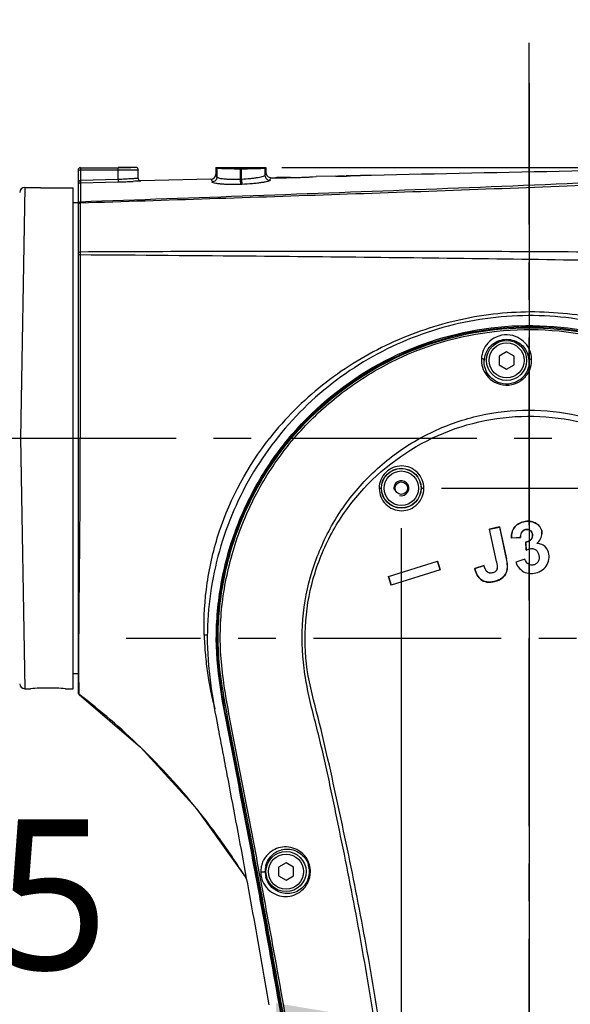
# Model space of a CAD drawing. Header units: millimetres. Extents: x 7426 to 8300, y 123 to 421.
# Tile 76 of 197: x 8009.4 to 8014.89, y 271.5 to 281.32. Entities that reach past the tile are written whole.
import ezdxf

# ---------------------------------------------------------------- set-up
doc = ezdxf.new("R2010")
doc.units = ezdxf.units.MM
doc.linetypes.add('CENTER', pattern=[0.6, 0.375, -0.075, 0.075, -0.075])
for name, color, linetype in [('中心线', 7, 'CENTER'), ('外形图', 7, 'Continuous'), ('尺寸标注', 7, 'Continuous')]:
    doc.layers.add(name, color=color, linetype=linetype)
doc.styles.add('微软雅黑', font='msyh.ttc')
doc.dimstyles.new('尺寸标注_1_20比例', dxfattribs={"dimtxt": 1.5, "dimasz": 1.25, "dimexe": 0.5, "dimexo": 0.4, "dimgap": 0.5, "dimtad": 1, "dimdec": 1, "dimlfac": 20, "dimdsep": 46, "dimtxsty": '微软雅黑', "dimcen": 0.09, "dimadec": 0, "dimazin": 0, "dimtp": 0.01, "dimtm": 0.01, "dimtfac": 1, "dimtdec": 1, "dimtofl": 0, "dimtmove": 0, "dimatfit": 3, "dimfxl": 1, "dimtolj": 1, "dimarcsym": 0})

# ---------------------------------------------------------------- blocks, each defined once
blk = doc.blocks.new('*D1244')
at = {"layer": 'Defpoints', "color": 0}
for p in [(8014.4823, 285.7144), (8014.4823, 281.0891), (7983.7323, 281.0363)]:
    blk.add_point(p, dxfattribs=at)
at = {"layer": '尺寸标注', "color": 0, "lineweight": -2}
for p, q in [((7983.7323, 281.4363), (7983.7323, 286.2144)), ((8014.4823, 281.4891), (8014.4823, 286.2144)), ((7984.9823, 285.7144), (8013.2323, 285.7144))]:
    blk.add_line(p, q, dxfattribs=at)
at = {"layer": '尺寸标注', "color": 0}
for points in [[(7984.9823, 285.9228), (7984.9823, 285.5061), (7983.7323, 285.7144)], [(8013.2323, 285.5061), (8013.2323, 285.9228), (8014.4823, 285.7144)]]:
    blk.add_solid(points, dxfattribs=at)
at = {"layer": '尺寸标注', "color": 0, "insert": (7999.1073, 286.994), "char_height": 1.5, "attachment_point": 5, "style": '微软雅黑'}
blk.add_mtext('\\A1;615', dxfattribs=at)
blk = doc.blocks.new('*D1247')
at = {"layer": 'Defpoints', "color": 0}
for p in [(8013.2073, 276.647), (8015.7573, 276.672), (8015.7573, 268.5695)]:
    blk.add_point(p, dxfattribs=at)
at = {"layer": '尺寸标注', "color": 0, "lineweight": -2}
for p, q in [((8013.2073, 276.247), (8013.2073, 268.0695)), ((8015.7573, 276.272), (8015.7573, 268.0695)), ((8011.9573, 268.5695), (8006.1165, 268.5695)), ((8017.0073, 268.5695), (8018.2573, 268.5695))]:
    blk.add_line(p, q, dxfattribs=at)
at = {"layer": '尺寸标注', "color": 0}
for points in [[(8011.9573, 268.3611), (8011.9573, 268.7778), (8013.2073, 268.5695)], [(8017.0073, 268.7778), (8017.0073, 268.3611), (8015.7573, 268.5695)]]:
    blk.add_solid(points, dxfattribs=at)
at = {"layer": '尺寸标注', "color": 0, "insert": (8007.4836, 269.849), "char_height": 1.5, "attachment_point": 5, "style": '微软雅黑'}
blk.add_mtext('\\A1;51', dxfattribs=at)
blk = doc.blocks.new('*D1252')
at = {"layer": 'Defpoints', "color": 0}
for p in [(8011.6144, 279.847), (8023.6323, 227.147), (8043.3966, 227.147)]:
    blk.add_point(p, dxfattribs=at)
at = {"layer": '尺寸标注', "color": 0, "lineweight": -2}
for p, q in [((8012.0144, 279.847), (8043.8966, 279.847)), ((8043.3966, 278.597), (8043.3966, 228.397)), ((8024.0323, 227.147), (8043.8966, 227.147))]:
    blk.add_line(p, q, dxfattribs=at)
at = {"layer": '尺寸标注', "color": 0}
for points in [[(8043.6049, 278.597), (8043.1882, 278.597), (8043.3966, 279.847)], [(8043.1882, 228.397), (8043.6049, 228.397), (8043.3966, 227.147)]]:
    blk.add_solid(points, dxfattribs=at)
at = {"layer": '尺寸标注', "color": 0, "insert": (8042.117, 253.497), "char_height": 1.5, "attachment_point": 5, "rotation": 90, "style": '微软雅黑'}
blk.add_mtext('\\A1;1054', dxfattribs=at)
blk = doc.blocks.new('*D1259')
at = {"layer": 'Defpoints', "color": 0}
for p in [(7979.8323, 275.372), (8015.7323, 226.1134), (8015.7323, 218.4145)]:
    blk.add_point(p, dxfattribs=at)
at = {"layer": '尺寸标注', "color": 0, "lineweight": -2}
for p, q in [((7979.8323, 274.972), (7979.8323, 217.9145)), ((8015.7323, 225.7134), (8015.7323, 217.9145)), ((7981.0823, 218.4145), (8014.4823, 218.4145))]:
    blk.add_line(p, q, dxfattribs=at)
at = {"layer": '尺寸标注', "color": 0}
for points in [[(7981.0823, 218.6229), (7981.0823, 218.2062), (7979.8323, 218.4145)], [(8014.4823, 218.2062), (8014.4823, 218.6229), (8015.7323, 218.4145)]]:
    blk.add_solid(points, dxfattribs=at)
at = {"layer": '尺寸标注', "color": 0, "insert": (7999.2411, 219.6931), "char_height": 1.5, "attachment_point": 5, "style": '微软雅黑'}
blk.add_mtext('\\A1;718', dxfattribs=at)
blk = doc.blocks.new('*D1296')
at = {"layer": 'Defpoints', "color": 0}
for p in [(8014.4823, 281.0891), (8013.2073, 276.647), (8014.4823, 271.3018)]:
    blk.add_point(p, dxfattribs=at)
at = {"layer": '尺寸标注', "color": 0, "lineweight": -2}
for p, q in [((8014.4823, 280.6891), (8014.4823, 270.8018)), ((8013.2073, 276.247), (8013.2073, 270.8018)), ((8011.9573, 271.3018), (8005.9984, 271.3018)), ((8015.7323, 271.3018), (8016.9823, 271.3018))]:
    blk.add_line(p, q, dxfattribs=at)
at = {"layer": '尺寸标注', "color": 0}
for points in [[(8011.9573, 271.0935), (8011.9573, 271.5101), (8013.2073, 271.3018)], [(8015.7323, 271.5101), (8015.7323, 271.0935), (8014.4823, 271.3018)]]:
    blk.add_solid(points, dxfattribs=at)
at = {"layer": '尺寸标注', "color": 0, "insert": (8008.3529, 272.5775), "char_height": 1.5, "attachment_point": 5, "style": '微软雅黑'}
blk.add_mtext('\\A1;25.5', dxfattribs=at)
blk = doc.blocks.new('*D1297')
at = {"layer": 'Defpoints', "color": 0}
for p in [(8013.2073, 276.647), (8020.2048, 275.147), (8023.3952, 275.147)]:
    blk.add_point(p, dxfattribs=at)
at = {"layer": '尺寸标注', "color": 0, "lineweight": -2}
for p, q in [((8023.3952, 277.897), (8023.3952, 279.147)), ((8013.6073, 276.647), (8023.8952, 276.647)), ((8020.6048, 275.147), (8023.8952, 275.147)), ((8023.3952, 273.897), (8023.3952, 269.5447))]:
    blk.add_line(p, q, dxfattribs=at)
at = {"layer": '尺寸标注', "color": 0}
for points in [[(8023.1869, 277.897), (8023.6036, 277.897), (8023.3952, 276.647)], [(8023.6036, 273.897), (8023.1869, 273.897), (8023.3952, 275.147)]]:
    blk.add_solid(points, dxfattribs=at)
at = {"layer": '尺寸标注', "color": 0, "insert": (8022.1201, 271.0959), "char_height": 1.5, "attachment_point": 5, "rotation": 90, "style": '微软雅黑'}
blk.add_mtext('\\A1;30', dxfattribs=at)

msp = doc.modelspace()

# ---------------------------------------------------------------- linework, layer by layer
at = {"layer": '中心线', "linetype": 'CENTER', "ltscale": 5}
for p, q in [((8014.4823, 243.2768), (8014.4823, 281.0891)), ((7979.0848, 277.147), (8020.2048, 277.147)), ((8020.2048, 275.147), (8010.4618, 275.147))]:
    msp.add_line(p, q, dxfattribs=at)
at = {"layer": '外形图', "color": 7, "linetype": 'Continuous'}
for p, q in [((8009.9823, 279.819), (8009.9823, 274.6095)), ((8010.3823, 279.819), (8009.9823, 279.819)), ((8010.0073, 279.8453), (8010.0073, 279.7171)), ((8010.0073, 279.844), (8010.3823, 279.844)), ((8010.3823, 279.8453), (8010.3823, 279.847)), ((8010.5573, 279.847), (8010.3823, 279.847)), ((8010.3823, 279.7272), (8010.3823, 279.844)), ((8010.5823, 279.822), (8010.582, 279.8257)), ((8010.5823, 279.7382), (8010.5823, 279.822)), ((8011.3573, 279.847), (8011.3573, 279.7806)), ((8011.3573, 279.847), (8011.3677, 279.8366)), ((8011.3573, 279.847), (8011.8573, 279.847)), ((8011.3677, 279.8366), (8011.3677, 279.7509)), ((8011.5191, 279.8337), (8011.5065, 279.8338)), ((8011.541, 279.8336), (8011.5191, 279.8337)), ((8011.6002, 279.847), (8011.6002, 279.7272)), ((8011.6144, 279.8335), (8011.6002, 279.8335)), ((8011.6144, 279.7277), (8011.6144, 279.847)), ((8011.6955, 279.8337), (8011.6737, 279.8336)), ((8011.7081, 279.8338), (8011.6955, 279.8337)), ((8011.8469, 279.8366), (8011.8573, 279.847)), ((8011.8469, 279.8366), (8011.8469, 279.768)), ((8011.8573, 279.847), (8011.8573, 279.795)), ((8012.7286, 279.7638), (8012.6993, 279.7632)), ((8012.7505, 279.7638), (8012.7286, 279.7634)), ((8012.7797, 279.765), (8012.7505, 279.7643)), ((8012.8016, 279.765), (8012.7797, 279.7645)), ((8012.9109, 279.7675), (8012.8016, 279.765)), ((8010.0066, 279.6921), (8010.0054, 279.5022)), ((8010.0066, 279.6921), (8010.3829, 279.7022)), ((8010.3823, 279.7272), (8010.0073, 279.7171)), ((8010.3823, 279.7272), (8010.3829, 279.7022)), ((8011.3085, 279.7306), (8010.6079, 279.7132)), ((8011.6144, 279.7277), (8011.6002, 279.7272)), ((8011.6002, 279.7272), (8011.602, 279.6777)), ((8011.6162, 279.6782), (8011.602, 279.6777)), ((8011.6144, 279.7277), (8011.6162, 279.6782)), ((8011.9073, 279.7449), (8011.9081, 279.7449)), ((8011.9081, 279.7449), (8011.9302, 279.7447)), ((8011.9081, 279.7449), (8011.9222, 279.7448)), ((8011.9523, 279.7446), (8011.9566, 279.7446)), ((8012.1023, 279.747), (8011.9807, 279.747)), ((8012.1022, 279.7458), (8012.1082, 279.746)), ((8012.1624, 279.7473), (8012.1707, 279.7475)), ((8012.2305, 279.7495), (8012.2323, 279.7496)), ((8012.2825, 279.7517), (8012.2838, 279.7517)), ((8012.3229, 279.7536), (8012.3573, 279.7554)), ((8012.5534, 279.7599), (8012.3573, 279.7554)), ((8012.5536, 279.7599), (8012.5536, 279.7599)), ((8012.5536, 279.7598), (8012.5561, 279.7598)), ((8012.5561, 279.7598), (8012.5573, 279.7598)), ((8012.5573, 279.7598), (8012.5597, 279.7599)), ((8012.5597, 279.7599), (8012.5621, 279.7599)), ((8012.5621, 279.7599), (8012.5646, 279.7599)), ((8012.5743, 279.76), (8012.5694, 279.76)), ((8012.5755, 279.76), (8012.5792, 279.7601)), ((8012.5816, 279.7604), (8012.5792, 279.7604)), ((8012.5792, 279.7601), (8012.5937, 279.7603)), ((8012.5974, 279.7606), (8012.5901, 279.7605)), ((8012.5937, 279.7603), (8012.612, 279.7607)), ((8012.6411, 279.7616), (8012.5974, 279.7606)), ((8012.612, 279.7607), (8012.6594, 279.7618)), ((8012.6594, 279.7618), (8012.6739, 279.7622)), ((8012.6752, 279.7626), (8012.6739, 279.7625)), ((8012.6776, 279.7626), (8012.6752, 279.7626)), ((8012.697, 279.7631), (8012.6982, 279.7631)), ((8012.6982, 279.7631), (8012.6995, 279.7631)), ((8012.6995, 279.7631), (8012.6995, 279.7632)), ((8009.45, 279.647), (8009.4073, 277.147)), ((8009.4501, 279.647), (8009.6073, 279.647)), ((8009.6073, 279.645), (8009.6073, 279.647)), ((8009.6073, 279.645), (8009.9323, 279.645)), ((8009.9323, 274.6471), (8009.9323, 279.645)), ((8010.0063, 279.6411), (8010.0059, 279.5841)), ((8009.9573, 279.4955), (8009.9323, 279.4955)), ((8009.9573, 279.497), (8009.9573, 279.4955)), ((8009.9573, 279.497), (8009.9823, 279.497)), ((8010.0043, 279.491), (8010.0039, 279.0034)), ((8014.2573, 278.008), (8014.1828, 277.965)), ((8014.3318, 277.965), (8014.2573, 278.008)), ((8014.1828, 277.965), (8014.1828, 277.879)), ((8014.3318, 277.879), (8014.3318, 277.965)), ((8014.1828, 277.879), (8014.2573, 277.836)), ((8014.2573, 277.836), (8014.3318, 277.879)), ((8009.4073, 277.147), (8009.45, 274.6471)), ((8014.1885, 276.2604), (8014.0874, 276.2392)), ((8014.1554, 275.9147), (8014.0874, 276.2392)), ((8014.0874, 276.2392), (8014.0879, 276.2389)), ((8014.0879, 276.2389), (8014.1882, 276.2599)), ((8014.1559, 275.9148), (8014.0879, 276.2389)), ((8014.1885, 276.2604), (8014.1882, 276.2599)), ((8014.1882, 276.2599), (8014.2547, 275.9427)), ((8014.1885, 276.2604), (8014.2551, 275.9428)), ((8014.398, 276.1537), (8014.3061, 276.1502)), ((8014.3061, 276.1502), (8014.3065, 276.1506)), ((8014.3065, 276.1506), (8014.3975, 276.1541)), ((8014.4475, 276.1086), (8014.448, 276.1083)), ((8014.4537, 276.0286), (8014.448, 276.1083)), ((8014.2551, 275.9428), (8014.2547, 275.9427)), ((8014.44, 275.9396), (8014.3492, 275.9087)), ((8013.0788, 275.7661), (8013.5688, 275.9191)), ((8013.0793, 275.7658), (8013.5685, 275.9186)), ((8013.5688, 275.9191), (8013.5685, 275.9186)), ((8013.5685, 275.9186), (8013.5953, 275.8329)), ((8013.5958, 275.8326), (8013.5688, 275.9191)), ((8014.0331, 275.8769), (8013.9398, 275.8459)), ((8013.9398, 275.8459), (8013.9403, 275.8456)), ((8013.9403, 275.8456), (8014.0328, 275.8763)), ((8014.0331, 275.8769), (8014.0328, 275.8763)), ((8014.1554, 275.9147), (8014.1559, 275.9148)), ((8013.0788, 275.7661), (8013.0793, 275.7658)), ((8013.0788, 275.7661), (8013.1058, 275.6796)), ((8013.1061, 275.6802), (8013.0793, 275.7658)), ((8013.5958, 275.8326), (8013.1058, 275.6796)), ((8013.5953, 275.8329), (8013.1061, 275.6802)), ((8013.5958, 275.8326), (8013.5953, 275.8329)), ((8013.1058, 275.6796), (8013.1061, 275.6802)), ((8009.9323, 274.797), (8009.9823, 274.797)), ((8009.991, 274.7962), (8009.991, 274.8091)), ((8009.9919, 274.624), (8009.991, 274.7971)), ((8009.9922, 274.5896), (8009.9916, 274.6754)), ((8009.4501, 274.6471), (8009.5073, 274.6471)), ((8009.5097, 274.6472), (8009.5073, 274.6471)), ((8009.508, 274.6471), (8009.5073, 274.6471)), ((8009.8549, 274.6472), (8009.8573, 274.6471)), ((8009.8573, 274.6471), (8009.8549, 274.6472)), ((8009.8573, 274.6471), (8009.8565, 274.6471)), ((8009.8573, 274.6471), (8009.8573, 274.6471)), ((8009.8573, 274.6471), (8009.9323, 274.6471)), ((8009.9922, 274.5896), (8010.6065, 274.0623)), ((8010.613, 274.0561), (8010.6065, 274.0624)), ((8010.6065, 274.0624), (8011.1633, 273.4523)), ((8011.1633, 273.4523), (8011.1686, 273.4464)), ((8012.0573, 272.908), (8011.9828, 272.865)), ((8012.1318, 272.865), (8012.0573, 272.908)), ((8011.9828, 272.865), (8011.9828, 272.779)), ((8012.1318, 272.779), (8012.1318, 272.865)), ((8011.9828, 272.779), (8012.0573, 272.736)), ((8012.0573, 272.736), (8012.1318, 272.779))]:
    msp.add_line(p, q, dxfattribs=at)
msp.add_lwpolyline([(8011.1686, 273.4464), (8011.6512, 272.7668), (8011.6632, 272.7447)], dxfattribs=at)
for centre, radius in [((8014.2573, 277.922), 0.2), ((8014.2573, 277.922), 0.175), ((8013.2069, 276.6472), 0.1986), ((8013.2073, 276.647), 0.1969), ((8013.2073, 276.647), 0.1719), ((8013.2073, 276.647), 0.0625), ((8012.0573, 272.822), 0.2), ((8012.0573, 272.822), 0.175)]:
    msp.add_circle(centre, radius, dxfattribs=at)
for centre, radius, start, end in [((8010.0073, 279.8203), 0.025, 90.00685, 180.00685), ((8010.0073, 279.819), 0.025, 89.99564, 179.99564), ((8010.557, 279.822), 0.0252, 8.46091, 22.48639), ((8011.3073, 279.7806), 0.05, 271.38105, 0.06743), ((8011.4178, 279.8366), 0.0501, 167.9876, 179.96953), ((8011.6001, 296.4831), 16.6496, 269.7966, 270.00024), ((8011.615, 296.2087), 16.3752, 269.99807, 270.20559), ((8011.7967, 279.8366), 0.0501, 0.03046, 12.0124), ((8011.9073, 279.7949), 0.05, 179.98047, 270.01502), ((8031.3333, -549.2003), 829.1729, 90.9971024, 91.2730892), ((8010.2402, 284.9617), 5.2614, 271.5546, 273.19753), ((8010.6073, 279.7382), 0.025, 180.00028, 271.45073), ((8011.9709, 285.4627), 5.7181, 269.57698, 269.81293), ((8011.9739, 286.1253), 6.3808, 269.84504, 270.05011), ((8011.9739, 286.0292), 6.2847, 270.05028, 270.19592), ((8011.9732, 286.1994), 6.4549, 270.19708, 270.51706), ((8011.9728, 286.2644), 6.5198, 270.51525, 270.66511), ((8011.97, 286.486), 6.7415, 270.66696, 271.12322), ((8011.965, 286.726), 6.9815, 271.175, 271.61978), ((8011.9578, 286.9726), 7.2283, 271.68809, 272.16189), ((8011.9509, 287.1557), 7.4114, 272.17635, 272.56454), ((8011.9443, 287.302), 7.5579, 272.57438, 272.87139), ((8012.5789, 279.3096), 0.4507, 89.96696, 90.43042), ((8012.5687, 281.3465), 1.5861, 270.46433, 270.63999), ((8012.6799, 279.715), 0.0475, 91.32286, 92.77596), ((8009.4501, 279.597), 0.05, 90.00354, 179.00178), ((8014.2573, 277.9089), 0.2234, 160.41871, 176.62587), ((8014.2589, 277.9091), 0.2237, 3.30604, 21.63068), ((8014.9342, 275.2918), 3.6951, 181.70238, 181.93851), ((8009.4501, 274.6971), 0.05, 181, 270), ((8010.0073, 274.6095), 0.025, 179.99496, 232.84431), ((8005.9519, 269.2597), 6.6881, 45.89699, 52.83603), ((8005.8641, 269.1699), 6.8137, 38.94169, 45.81633), ((8005.8479, 269.1565), 6.8347, 36.63535, 38.94447), ((8005.877, 269.1776), 6.7988, 31.99483, 36.63848), ((8012.0659, 272.8235), 0.2247, 359.62383, 16.42823), ((8012.0511, 272.8211), 0.2499, 359.64481, 15.95744), ((8012.073, 272.8251), 0.2238, 166.40871, 181.88291), ((8012.0745, 272.8252), 0.2253, 181.90191, 194.85279), ((8012.0675, 272.8237), 0.2231, 341.74016, 359.57915)]:
    msp.add_arc(centre, radius, start, end, dxfattribs=at)
at = {"layer": '外形图', "color": 1, "linetype": 'Continuous'}
msp.add_arc((8013.2073, 276.647), 0.075, 255, 195, dxfattribs=at)
at = {"layer": '外形图', "color": 7, "linetype": 'Continuous'}
for points, knots in [([(8016.9159, 279.7803), (8015.7623, 279.7209), (8013.4589, 279.6229), (8011.1548, 279.5435), (8010.0054, 279.5022)], [0, 0, 0, 0, 0.501077, 1, 1, 1, 1]), ([(8010.5573, 279.847), (8010.5573, 279.8468), (8010.5555, 279.8468), (8010.5537, 279.8463), (8010.5492, 279.8461), (8010.5436, 279.8458), (8010.5362, 279.8456), (8010.5236, 279.8452), (8010.5046, 279.8448), (8010.4784, 279.8445), (8010.4485, 279.8442), (8010.416, 279.844), (8010.3937, 279.844), (8010.3823, 279.844)], [0, 0, 0, 0, 0.004904, 0.019198, 0.042899, 0.075856, 0.11773, 0.168096, 0.29242, 0.443933, 0.616892, 0.804868, 1, 1, 1, 1]), ([(8010.5555, 279.8205), (8010.5449, 279.8202), (8010.4871, 279.8192), (8010.4294, 279.819), (8010.3823, 279.819)], [0, 0, 0, 0, 0.183547, 1, 1, 1, 1]), ([(8010.5755, 279.8213), (8010.5742, 279.8212), (8010.5675, 279.8209), (8010.5609, 279.8207), (8010.5555, 279.8205)], [0, 0, 0, 0, 0.190272, 1, 1, 1, 1]), ([(8010.5823, 279.822), (8010.5823, 279.8219), (8010.5814, 279.8218), (8010.5804, 279.8216), (8010.5781, 279.8214), (8010.5765, 279.8213), (8010.5755, 279.8213)], [0, 0, 0, 0, 0.068705, 0.257272, 0.567897, 1, 1, 1, 1]), ([(8011.3677, 279.7509), (8011.3664, 279.7584), (8011.3644, 279.7682), (8011.3609, 279.7779), (8011.3583, 279.7806), (8011.3573, 279.7806)], [0, 0, 0, 0, 0.70956, 0.900674, 1, 1, 1, 1]), ([(8011.3764, 279.8358), (8011.3743, 279.8359), (8011.3716, 279.836), (8011.3688, 279.8364), (8011.3679, 279.8365), (8011.3677, 279.8366)], [0, 0, 0, 0, 0.715882, 0.911949, 1, 1, 1, 1]), ([(8011.5065, 279.8338), (8011.4792, 279.8339), (8011.4359, 279.8344), (8011.3925, 279.8351), (8011.3764, 279.8358)], [0, 0, 0, 0, 0.628601, 1, 1, 1, 1]), ([(8011.8469, 279.768), (8011.8465, 279.7656), (8011.8392, 279.761), (8011.826, 279.7561), (8011.8041, 279.7502), (8011.7757, 279.7445), (8011.7411, 279.7389), (8011.6868, 279.7322), (8011.6439, 279.729), (8011.6144, 279.7277)], [0, 0, 0, 0, 0.030805, 0.093038, 0.187337, 0.310929, 0.459619, 0.62814, 1, 1, 1, 1]), ([(8011.8382, 279.8358), (8011.8221, 279.8351), (8011.7787, 279.8344), (8011.7354, 279.8339), (8011.7081, 279.8338)], [0, 0, 0, 0, 0.37123, 1, 1, 1, 1]), ([(8011.8469, 279.8366), (8011.8467, 279.8365), (8011.8458, 279.8364), (8011.843, 279.836), (8011.8403, 279.8359), (8011.8382, 279.8358)], [0, 0, 0, 0, 0.088109, 0.284188, 1, 1, 1, 1]), ([(8011.8573, 279.795), (8011.8562, 279.7949), (8011.8538, 279.7925), (8011.8501, 279.7836), (8011.8482, 279.7748), (8011.8469, 279.768)], [0, 0, 0, 0, 0.106477, 0.299343, 1, 1, 1, 1]), ([(8011.8469, 279.768), (8011.8469, 279.7551), (8011.858, 279.7282), (8011.8853, 279.7179), (8011.8983, 279.7183)], [0, 0, 0, 0, 0.499188, 1, 1, 1, 1]), ([(8012.8659, 279.7664), (8012.8551, 279.7664), (8012.8337, 279.7668), (8012.8123, 279.7655), (8012.8015, 279.7652)], [0, 0, 0, 0, 0.499987, 1, 1, 1, 1]), ([(8010.0073, 279.7171), (8010.0047, 279.7169), (8009.9995, 279.7155), (8009.9921, 279.7084), (8009.9865, 279.6975), (8009.983, 279.6835), (8009.9823, 279.674), (8009.9823, 279.6692)], [0, 0, 0, 0, 0.134157, 0.263357, 0.512002, 0.756606, 1, 1, 1, 1]), ([(8010.0066, 279.6921), (8010.0012, 279.6919), (8009.9921, 279.689), (8009.9861, 279.6819), (8009.9845, 279.6788)], [0, 0, 0, 0, 0.604588, 1, 1, 1, 1]), ([(8016.9207, 279.753), (8016.3428, 279.7246), (8014.8997, 279.6593), (8013.0247, 279.5907), (8011.2973, 279.5332), (8010.4353, 279.5049), (8010.0048, 279.4911)], [0, 0, 0, 0, 0.250829, 0.62616, 0.813296, 1, 1, 1, 1]), ([(8010.0073, 279.7171), (8010.0073, 279.714), (8010.0072, 279.7083), (8010.0072, 279.7006), (8010.0067, 279.6955), (8010.007, 279.6927), (8010.0066, 279.6921)], [0, 0, 0, 0, 0.371146, 0.690057, 0.909472, 1, 1, 1, 1]), ([(8010.5823, 279.7382), (8010.5772, 279.7378), (8010.5577, 279.7362), (8010.491, 279.7318), (8010.4294, 279.7287), (8010.3823, 279.7272)], [0, 0, 0, 0, 0.076321, 0.293324, 1, 1, 1, 1]), ([(8010.6079, 279.7132), (8010.6014, 279.7129), (8010.5767, 279.7108), (8010.5519, 279.7095), (8010.5337, 279.7085)], [0, 0, 0, 0, 0.261861, 1, 1, 1, 1]), ([(8011.3085, 279.7306), (8011.3096, 279.7306), (8011.3121, 279.7279), (8011.3157, 279.7183), (8011.3178, 279.7086), (8011.3192, 279.7011)], [0, 0, 0, 0, 0.099625, 0.291261, 1, 1, 1, 1]), ([(8011.3677, 279.7509), (8011.3677, 279.7385), (8011.3573, 279.7125), (8011.3317, 279.7016), (8011.3192, 279.7012)], [0, 0, 0, 0, 0.499047, 1, 1, 1, 1]), ([(8011.602, 279.6777), (8011.5663, 279.6764), (8011.5145, 279.6758), (8011.4485, 279.6781), (8011.4064, 279.681), (8011.3715, 279.6849), (8011.3453, 279.6894), (8011.3291, 279.6938), (8011.3215, 279.6978), (8011.3194, 279.7001), (8011.3192, 279.7012)], [0, 0, 0, 0, 0.37297, 0.542065, 0.691224, 0.81497, 0.908934, 0.970184, 0.988514, 1, 1, 1, 1]), ([(8011.6002, 279.7272), (8011.5707, 279.7259), (8011.5279, 279.7253), (8011.4735, 279.7276), (8011.4388, 279.7306), (8011.4103, 279.7344), (8011.3885, 279.7392), (8011.3751, 279.7436), (8011.368, 279.7485), (8011.3677, 279.7509)], [0, 0, 0, 0, 0.372885, 0.541637, 0.690169, 0.813197, 0.906722, 0.968412, 1, 1, 1, 1]), ([(8011.8983, 279.7183), (8011.8981, 279.7172), (8011.896, 279.7151), (8011.8885, 279.7111), (8011.8723, 279.7062), (8011.8463, 279.7005), (8011.8115, 279.6948), (8011.7695, 279.6893), (8011.7037, 279.6827), (8011.6518, 279.6795), (8011.6162, 279.6782)], [0, 0, 0, 0, 0.010798, 0.02888, 0.090201, 0.184472, 0.308539, 0.457947, 0.627175, 1, 1, 1, 1]), ([(8011.8983, 279.7182), (8011.8995, 279.7248), (8011.9013, 279.7334), (8011.9049, 279.7422), (8011.9071, 279.7447), (8011.9081, 279.7449)], [0, 0, 0, 0, 0.691204, 0.888358, 1, 1, 1, 1]), ([(8012.6776, 279.7624), (8012.6794, 279.7625), (8012.6831, 279.7623), (8012.6867, 279.7626), (8012.6885, 279.7627)], [0, 0, 0, 0, 0.499872, 1, 1, 1, 1]), ([(8010.0054, 279.5022), (8009.9993, 279.5018), (8009.9873, 279.4965), (8009.9823, 279.4843), (8009.9823, 279.4785)], [0, 0, 0, 0, 0.508079, 1, 1, 1, 1]), ([(8010.0048, 279.4911), (8010.0005, 279.4907), (8009.9922, 279.488), (8009.9861, 279.4816), (8009.9843, 279.4779)], [0, 0, 0, 0, 0.5151, 1, 1, 1, 1]), ([(8010.0054, 279.5022), (8010.0053, 279.5014), (8010.0051, 279.4977), (8010.0049, 279.494), (8010.0048, 279.4911)], [0, 0, 0, 0, 0.208803, 1, 1, 1, 1]), ([(8010.0039, 279.0034), (8009.9984, 279.0028), (8009.9884, 278.9999), (8009.9823, 278.9903), (8009.9823, 278.9859)], [0, 0, 0, 0, 0.557109, 1, 1, 1, 1]), ([(8010.0033, 278.9777), (8010.002, 278.9776), (8009.9973, 278.9769), (8009.9926, 278.9756), (8009.9895, 278.9739)], [0, 0, 0, 0, 0.267475, 1, 1, 1, 1]), ([(8010.0043, 279.0034), (8010.0041, 279.0014), (8010.0033, 278.9928), (8010.0034, 278.9842), (8010.0033, 278.9777)], [0, 0, 0, 0, 0.234434, 1, 1, 1, 1]), ([(8010.0033, 278.9777), (8010.5886, 278.9736), (8012.0573, 278.9623), (8014.4141, 278.9355), (8016.1855, 278.9055), (8017.0735, 278.8868)], [0, 0, 0, 0, 0.248353, 0.623168, 1, 1, 1, 1]), ([(8010.0033, 278.9777), (8010.0034, 278.8359), (8010.0041, 278.2257), (8010.0044, 277.6155), (8010.0045, 277.147)], [0, 0, 0, 0, 0.232389, 1, 1, 1, 1]), ([(8017.0564, 278.9834), (8016.4658, 278.9912), (8014.9924, 279.0056), (8012.6415, 279.0128), (8010.8813, 279.0074), (8010.0039, 279.0034)], [0, 0, 0, 0, 0.251261, 0.62676, 1, 1, 1, 1]), ([(8009.9895, 278.9739), (8009.9884, 278.9733), (8009.985, 278.9712), (8009.9823, 278.9673), (8009.9823, 278.9645)], [0, 0, 0, 0, 0.302585, 1, 1, 1, 1]), ([(8017.0805, 277.147), (8017.0043, 277.2453), (8016.8413, 277.434), (8016.4744, 277.7701), (8016.0515, 278.0399), (8015.5926, 278.2304), (8015.2342, 278.3327), (8014.8665, 278.3934), (8014.3703, 278.4184), (8013.7487, 278.3448), (8013.1582, 278.1365), (8012.7219, 277.896), (8012.4166, 277.6797), (8012.1372, 277.431), (8011.9708, 277.245), (8011.8941, 277.147)], [0, 0, 0, 0, 0.0626, 0.12518, 0.250002, 0.312432, 0.374814, 0.43719, 0.499598, 0.624427, 0.749474, 0.81211, 0.874732, 0.937384, 1, 1, 1, 1]), ([(8017.9608, 271.4981), (8017.9486, 271.7833), (8017.922, 272.3533), (8017.8813, 273.0653), (8017.8432, 273.6343), (8017.8115, 274.0607), (8017.7767, 274.4867), (8017.7448, 274.8414), (8017.717, 275.125), (8017.689, 275.4083), (8017.6448, 275.7616), (8017.5403, 276.1769), (8017.3789, 276.5736), (8017.1664, 276.946), (8016.8196, 277.4), (8016.2744, 277.8746), (8015.4922, 278.249), (8014.7785, 278.3784), (8014.2033, 278.3661), (8013.776, 278.2984), (8013.3613, 278.1744), (8012.8359, 277.9366), (8012.2464, 277.5097), (8011.7008, 276.8301), (8011.3553, 276.0312), (8011.2728, 275.4553), (8011.2715, 275.1685)], [0, 0, 0, 0, 0.06238, 0.124717, 0.155873, 0.18702, 0.21816, 0.249294, 0.264858, 0.280421, 0.311526, 0.342596, 0.37371, 0.404852, 0.436009, 0.498273, 0.560758, 0.623373, 0.654768, 0.686183, 0.717621, 0.749079, 0.811909, 0.874652, 0.937322, 1, 1, 1, 1]), ([(8012.6326, 266.3496), (8012.6111, 266.7198), (8012.5542, 267.4594), (8012.4348, 268.5655), (8012.287, 269.668), (8012.1159, 270.7668), (8011.9585, 271.6798), (8011.8262, 272.4088), (8011.7245, 272.955), (8011.6383, 273.4097), (8011.5684, 273.7735), (8011.4652, 274.3177), (8011.3433, 274.8661), (8011.3704, 275.4216), (8011.4194, 275.7889), (8011.541, 276.2381), (8011.7811, 276.7421), (8012.2141, 277.3468), (8012.9492, 277.9438), (8014.0239, 278.3047), (8015.1556, 278.2647), (8016.0297, 277.9054), (8016.6164, 277.451), (8017.1117, 276.9025), (8017.3672, 276.3965), (8017.4719, 276.0446)], [0, 0, 0, 0, 0.062639, 0.125277, 0.18791, 0.250529, 0.313124, 0.344411, 0.37569, 0.406968, 0.422605, 0.438239, 0.500645, 0.516289, 0.531942, 0.563194, 0.594441, 0.625737, 0.688289, 0.750779, 0.813224, 0.875634, 0.90683, 0.937979, 1, 1, 1, 1]), ([(8011.3715, 275.0482), (8011.3601, 275.4197), (8011.4736, 276.1736), (8012.0291, 277.167), (8012.8988, 277.9026), (8013.9718, 278.2854), (8015.1104, 278.2644), (8015.9944, 277.9122), (8016.5906, 277.4605), (8016.9707, 277.0452), (8017.2701, 276.5692), (8017.4118, 276.221), (8017.4635, 276.0417)], [0, 0, 0, 0, 0.124904, 0.249765, 0.374633, 0.499496, 0.624356, 0.749218, 0.811906, 0.874578, 0.937303, 1, 1, 1, 1]), ([(8012.6494, 266.5067), (8012.6259, 266.8762), (8012.5663, 267.6145), (8012.4418, 268.7186), (8012.2896, 269.819), (8012.1149, 270.9161), (8011.9233, 272.0104), (8011.7531, 272.9203), (8011.6313, 273.5567), (8011.5604, 273.9201), (8011.5076, 274.1928), (8011.4548, 274.4658), (8011.4077, 274.7398), (8011.3786, 275.0164), (8011.3788, 275.2948), (8011.4059, 275.572), (8011.4737, 275.9368), (8011.618, 276.3797), (8011.8843, 276.8707), (8012.3488, 277.4501), (8013.1135, 278.0044), (8014.2036, 278.3033), (8015.3292, 278.1998), (8016.1795, 277.7888), (8016.7383, 277.2999), (8017.0862, 276.8629), (8017.3497, 276.3711), (8017.4659, 276.0171), (8017.5062, 275.8365)], [0, 0, 0, 0, 0.062555, 0.125109, 0.187663, 0.250217, 0.312771, 0.375326, 0.406601, 0.422229, 0.437868, 0.453534, 0.469197, 0.484821, 0.500463, 0.51614, 0.531811, 0.563084, 0.594371, 0.625655, 0.687972, 0.750286, 0.812601, 0.874917, 0.9062, 0.937477, 0.968741, 1, 1, 1, 1]), ([(8012.6661, 266.5077), (8012.6423, 266.8787), (8012.5819, 267.6199), (8012.4572, 268.7283), (8012.3055, 269.8333), (8012.1298, 270.9347), (8011.9706, 271.8504), (8011.8354, 272.5815), (8011.7322, 273.1295), (8011.6457, 273.586), (8011.5733, 273.9506), (8011.5196, 274.2242), (8011.4684, 274.4986), (8011.4242, 274.7742), (8011.3984, 275.0523), (8011.4018, 275.3318), (8011.4326, 275.6098), (8011.5062, 275.975), (8011.6582, 276.4173), (8011.933, 276.906), (8012.2916, 277.3372), (8012.7222, 277.6965), (8013.37, 278.0654), (8014.2914, 278.2938), (8015.4176, 278.1553), (8016.2571, 277.7132), (8016.7987, 277.2009), (8017.1305, 276.7485), (8017.3761, 276.2441), (8017.4751, 275.8832), (8017.5096, 275.7004)], [0, 0, 0, 0, 0.062535, 0.12507, 0.187604, 0.250138, 0.312672, 0.343938, 0.375207, 0.406474, 0.422098, 0.437729, 0.453384, 0.469043, 0.484669, 0.500307, 0.515978, 0.531645, 0.562911, 0.594186, 0.625459, 0.656732, 0.688005, 0.750291, 0.81258, 0.874874, 0.906144, 0.937427, 0.968709, 1, 1, 1, 1]), ([(8014.5075, 277.9394), (8014.5048, 277.9672), (8014.4943, 278.0235), (8014.4464, 278.099), (8014.3691, 278.1589), (8014.2632, 278.186), (8014.1533, 278.1639), (8014.0699, 278.1026), (8014.0198, 278.0247), (8014.0089, 277.9674), (8014.0063, 277.9397)], [0, 0, 0, 0, 0.110445, 0.222925, 0.345872, 0.489692, 0.641753, 0.77348, 0.889559, 1, 1, 1, 1]), ([(8014.0468, 277.9838), (8014.0605, 278.022), (8014.116, 278.1006), (8014.2577, 278.1497), (8014.3971, 278.1019), (8014.4524, 278.0282), (8014.4669, 277.9916)], [0, 0, 0, 0, 0.228019, 0.510279, 0.778752, 1, 1, 1, 1]), ([(8014.0063, 277.9397), (8014.0061, 277.9109), (8014.0116, 277.8504), (8014.0565, 277.7653), (8014.1375, 277.6966), (8014.2497, 277.6662), (8014.3657, 277.6905), (8014.4531, 277.7591), (8014.5019, 277.8473), (8014.5076, 277.9099), (8014.5075, 277.9394)], [0, 0, 0, 0, 0.106848, 0.220942, 0.34807, 0.490346, 0.636858, 0.771174, 0.890545, 1, 1, 1, 1]), ([(8014.0343, 277.922), (8014.034, 277.9282), (8014.0238, 277.9385), (8014.0119, 277.94), (8014.0063, 277.9397)], [0, 0, 0, 0, 0.521615, 1, 1, 1, 1]), ([(8014.4823, 277.922), (8014.4838, 277.8962), (8014.4772, 277.841), (8014.4355, 277.7621), (8014.3566, 277.6994), (8014.2506, 277.6771), (8014.1487, 277.7058), (8014.0768, 277.7683), (8014.0388, 277.8439), (8014.0328, 277.8969), (8014.0343, 277.922)], [0, 0, 0, 0, 0.10716, 0.225353, 0.361041, 0.511704, 0.656804, 0.78361, 0.895756, 1, 1, 1, 1]), ([(8014.4823, 277.922), (8014.4826, 277.9277), (8014.4915, 277.9373), (8014.5023, 277.9394), (8014.5075, 277.9395)], [0, 0, 0, 0, 0.516938, 1, 1, 1, 1]), ([(8013.4391, 266.135), (8013.4286, 266.461), (8013.3978, 267.1129), (8013.3303, 268.0897), (8013.2411, 269.0651), (8013.1262, 270.038), (8012.9928, 271.0085), (8012.8618, 271.8143), (8012.7453, 272.4568), (8012.6523, 272.9375), (8012.5689, 273.3369), (8012.5023, 273.6563), (8012.451, 273.8955), (8012.3957, 274.134), (8012.3341, 274.3707), (8012.2761, 274.6084), (8012.2195, 274.93), (8012.2081, 275.3411), (8012.3026, 275.8255), (8012.4969, 276.2788), (8012.7828, 276.6807), (8013.1487, 277.0111), (8013.5769, 277.2559), (8014.0482, 277.402), (8014.5399, 277.4432), (8015.0292, 277.377), (8015.6436, 277.1513), (8016.1711, 276.73), (8016.5222, 276.1783), (8016.6402, 275.8706), (8016.6799, 275.7124)], [0, 0, 0, 0, 0.062492, 0.125016, 0.187561, 0.250116, 0.312675, 0.375229, 0.406502, 0.437769, 0.46903, 0.484656, 0.50028, 0.515904, 0.531534, 0.547152, 0.562768, 0.594033, 0.625314, 0.656578, 0.687819, 0.719058, 0.750304, 0.781569, 0.812843, 0.84411, 0.875363, 0.937492, 0.968738, 1, 1, 1, 1]), ([(8013.482, 266.1353), (8013.4758, 266.4609), (8013.4461, 267.112), (8013.3826, 268.0876), (8013.2935, 269.0617), (8013.1779, 270.0332), (8013.0424, 271.0021), (8012.9091, 271.8064), (8012.7906, 272.4476), (8012.696, 272.9273), (8012.5941, 273.4053), (8012.4904, 273.883), (8012.3802, 274.3585), (8012.2503, 274.8313), (8012.2364, 275.3249), (8012.3289, 275.8087), (8012.5278, 276.2598), (8012.915, 276.7866), (8013.6035, 277.2655), (8014.4299, 277.4065), (8015.0763, 277.3041), (8015.6851, 277.0649), (8016.3267, 276.5259), (8016.6021, 275.9117), (8016.6663, 275.5943)], [0, 0, 0, 0, 0.062561, 0.12516, 0.187783, 0.250417, 0.313054, 0.375685, 0.406996, 0.438301, 0.4696, 0.500881, 0.532164, 0.563431, 0.594729, 0.626036, 0.657331, 0.688599, 0.75078, 0.81303, 0.844335, 0.875623, 0.937801, 1, 1, 1, 1]), ([(8009.991, 274.8091), (8009.9901, 275.1234), (8009.9958, 275.6603), (8010.0033, 276.4396), (8010.0045, 276.9046), (8010.0045, 277.1471)], [0, 0, 0, 0, 0.403294, 0.688935, 1, 1, 1, 1]), ([(8011.2407, 275.182), (8011.236, 275.3555), (8011.2564, 275.7057), (8011.4174, 276.3916), (8011.6754, 276.8694), (8011.8941, 277.147)], [0, 0, 0, 0, 0.247068, 0.496581, 1, 1, 1, 1]), ([(8013.4326, 276.6457), (8013.4315, 276.6748), (8013.4215, 276.7336), (8013.3713, 276.8078), (8013.2974, 276.8576), (8013.2098, 276.8752), (8013.1222, 276.8579), (8013.0478, 276.8082), (8012.9978, 276.7338), (8012.9865, 276.6749), (8012.9863, 276.6458)], [0, 0, 0, 0, 0.125235, 0.250115, 0.374728, 0.4994, 0.624222, 0.749339, 0.874674, 1, 1, 1, 1]), ([(8012.9863, 276.6458), (8012.9892, 276.6458), (8012.9942, 276.646), (8013.0013, 276.6459), (8013.0051, 276.6468), (8013.0081, 276.6465), (8013.0083, 276.647)], [0, 0, 0, 0, 0.385225, 0.70527, 0.918403, 1, 1, 1, 1]), ([(8012.9863, 276.6458), (8012.9879, 276.6167), (8012.9978, 276.5581), (8013.0477, 276.4837), (8013.1217, 276.4344), (8013.209, 276.4167), (8013.2966, 276.4339), (8013.371, 276.4835), (8013.421, 276.5578), (8013.4322, 276.6166), (8013.4326, 276.6457)], [0, 0, 0, 0, 0.125408, 0.250105, 0.374732, 0.499234, 0.624103, 0.749316, 0.874694, 1, 1, 1, 1]), ([(8013.4326, 276.6457), (8013.4292, 276.6457), (8013.423, 276.6458), (8013.4143, 276.6457), (8013.4095, 276.6468), (8013.4057, 276.6463), (8013.4054, 276.647)], [0, 0, 0, 0, 0.370478, 0.693731, 0.914966, 1, 1, 1, 1]), ([(8014.342, 276.2643), (8014.3283, 276.2493), (8014.3077, 276.212), (8014.306, 276.1706), (8014.3061, 276.1502)], [0, 0, 0, 0, 0.498748, 1, 1, 1, 1]), ([(8014.3065, 276.1506), (8014.3064, 276.1703), (8014.3082, 276.2102), (8014.3456, 276.2816), (8014.4233, 276.3185), (8014.5019, 276.3174), (8014.5584, 276.296), (8014.594, 276.2595), (8014.6094, 276.2229), (8014.6109, 276.2029), (8014.6102, 276.1931)], [0, 0, 0, 0, 0.125688, 0.250774, 0.497921, 0.623637, 0.749082, 0.874238, 0.937145, 1, 1, 1, 1]), ([(8014.5594, 276.0956), (8014.5741, 276.108), (8014.5983, 276.1392), (8014.6132, 276.1867), (8014.6091, 276.2257), (8014.5931, 276.2613), (8014.5578, 276.2967), (8014.5024, 276.3177), (8014.4435, 276.3185), (8014.387, 276.3021), (8014.355, 276.2786), (8014.342, 276.2643)], [0, 0, 0, 0, 0.124901, 0.249517, 0.312119, 0.374795, 0.499516, 0.624501, 0.749739, 0.874968, 1, 1, 1, 1]), ([(8014.4473, 276.2346), (8014.4308, 276.2307), (8014.399, 276.2081), (8014.3959, 276.1712), (8014.3975, 276.1541)], [0, 0, 0, 0, 0.497244, 1, 1, 1, 1]), ([(8014.398, 276.1537), (8014.3963, 276.171), (8014.3996, 276.2088), (8014.4403, 276.2367), (8014.4761, 276.2361), (8014.5076, 276.218), (8014.5166, 276.1893), (8014.5159, 276.1721)], [0, 0, 0, 0, 0.250856, 0.49883, 0.625379, 0.751449, 1, 1, 1, 1]), ([(8014.448, 276.1083), (8014.4651, 276.1114), (8014.4915, 276.1204), (8014.5132, 276.1492), (8014.5181, 276.1757), (8014.5126, 276.2018), (8014.4983, 276.2247), (8014.4738, 276.2371), (8014.4558, 276.2366), (8014.4473, 276.2346)], [0, 0, 0, 0, 0.249343, 0.374406, 0.499567, 0.624923, 0.750078, 0.874803, 1, 1, 1, 1]), ([(8014.5159, 276.1721), (8014.5155, 276.1637), (8014.5114, 276.1468), (8014.4948, 276.1266), (8014.4721, 276.1146), (8014.4557, 276.1101), (8014.4473, 276.1086)], [0, 0, 0, 0, 0.249496, 0.498856, 0.749226, 1, 1, 1, 1]), ([(8014.3492, 275.9087), (8014.3566, 275.8862), (8014.3813, 275.8437), (8014.4419, 275.8011), (8014.5152, 275.7931), (8014.5859, 275.81), (8014.646, 275.8527), (8014.681, 275.9175), (8014.6865, 275.9908), (8014.6661, 276.0368), (8014.6507, 276.0548)], [0, 0, 0, 0, 0.125078, 0.249818, 0.374895, 0.500427, 0.62526, 0.750345, 0.875314, 1, 1, 1, 1]), ([(8014.4535, 276.028), (8014.4636, 276.0332), (8014.4837, 276.0438), (8014.5184, 276.0471), (8014.5513, 276.0346), (8014.5728, 276.0068), (8014.5822, 275.9741), (8014.5836, 275.9398), (8014.5708, 275.9073), (8014.5528, 275.8922), (8014.5428, 275.8871)], [0, 0, 0, 0, 0.12557, 0.250475, 0.375186, 0.499977, 0.625254, 0.750447, 0.8752, 1, 1, 1, 1]), ([(8014.6507, 276.0548), (8014.6395, 276.0677), (8014.6112, 276.0891), (8014.5765, 276.0955), (8014.5594, 276.0956)], [0, 0, 0, 0, 0.499813, 1, 1, 1, 1]), ([(8013.9398, 275.8459), (8013.9446, 275.823), (8013.9596, 275.7782), (8014.0069, 275.7224), (8014.0666, 275.7073), (8014.1132, 275.711), (8014.1592, 275.7204), (8014.2141, 275.7444), (8014.2597, 275.802), (8014.2692, 275.8739), (8014.2599, 275.9199), (8014.2551, 275.9428)], [0, 0, 0, 0, 0.125244, 0.249635, 0.374113, 0.436949, 0.499858, 0.625015, 0.74961, 0.874465, 1, 1, 1, 1]), ([(8014.2547, 275.9427), (8014.2595, 275.9199), (8014.2687, 275.874), (8014.2594, 275.8023), (8014.2139, 275.7448), (8014.1592, 275.7209), (8014.1135, 275.7115), (8014.067, 275.7077), (8014.0075, 275.7226), (8013.9602, 275.7782), (8013.9451, 275.8228), (8013.9403, 275.8456)], [0, 0, 0, 0, 0.125536, 0.250394, 0.37499, 0.500147, 0.563056, 0.625894, 0.750377, 0.874758, 1, 1, 1, 1]), ([(8014.5428, 275.8871), (8014.5331, 275.8821), (8014.5108, 275.8769), (8014.4668, 275.888), (8014.4468, 275.9191), (8014.44, 275.9396)], [0, 0, 0, 0, 0.251744, 0.503649, 1, 1, 1, 1]), ([(8014.4539, 276.0282), (8014.454, 276.0283), (8014.4531, 276.0281), (8014.4537, 276.0285), (8014.4537, 276.0286)], [0, 0, 0, 0, 0.478035, 1, 1, 1, 1]), ([(8014.1559, 275.9148), (8014.1581, 275.9039), (8014.1634, 275.8825), (8014.167, 275.8491), (8014.1532, 275.8164), (8014.127, 275.8034), (8014.1053, 275.7998), (8014.083, 275.7999), (8014.047, 275.8203), (8014.0381, 275.855), (8014.0328, 275.8763)], [0, 0, 0, 0, 0.125972, 0.251651, 0.376079, 0.500749, 0.563793, 0.626786, 0.751171, 1, 1, 1, 1]), ([(8014.1554, 275.9147), (8014.1577, 275.9039), (8014.1629, 275.8825), (8014.1666, 275.8492), (8014.1528, 275.8167), (8014.1267, 275.8037), (8014.105, 275.8002), (8014.0828, 275.8004), (8014.047, 275.821), (8014.0384, 275.8557), (8014.0331, 275.8769)], [0, 0, 0, 0, 0.125964, 0.251638, 0.376042, 0.500697, 0.563737, 0.626726, 0.751101, 1, 1, 1, 1]), ([(8011.2729, 275.1781), (8011.2704, 275.1785), (8011.2597, 275.1801), (8011.2489, 275.1813), (8011.2407, 275.182)], [0, 0, 0, 0, 0.240362, 1, 1, 1, 1]), ([(8011.2412, 275.1668), (8011.2433, 275.1062), (8011.2504, 274.985), (8011.2791, 274.7434), (8011.3159, 274.5641), (8011.3467, 274.4462)], [0, 0, 0, 0, 0.249307, 0.498824, 1, 1, 1, 1]), ([(8011.2715, 275.1685), (8011.2708, 275.0136), (8011.2951, 274.7031), (8011.3655, 274.3216), (8011.4246, 274.0166), (8011.4821, 273.7113), (8011.5835, 273.1768), (8011.7253, 272.4122), (8011.8343, 271.7996), (8011.8872, 271.4928)], [0, 0, 0, 0, 0.124628, 0.249539, 0.312006, 0.374484, 0.499474, 0.749598, 1, 1, 1, 1]), ([(8012.6484, 266.3397), (8012.6266, 266.7061), (8012.5713, 267.4382), (8012.4529, 268.533), (8012.306, 269.6243), (8012.1366, 270.7123), (8011.9802, 271.6165), (8011.849, 272.3387), (8011.7479, 272.8798), (8011.6616, 273.3304), (8011.5929, 273.6909), (8011.5412, 273.9612), (8011.4882, 274.2315), (8011.4336, 274.5014), (8011.389, 274.7733), (8011.3744, 274.9565), (8011.3715, 275.0482)], [0, 0, 0, 0, 0.124998, 0.249995, 0.374991, 0.499986, 0.624981, 0.687477, 0.749978, 0.812477, 0.843715, 0.874956, 0.906222, 0.937512, 0.968756, 1, 1, 1, 1]), ([(8009.8565, 274.6471), (8009.7985, 274.6514), (8009.6822, 274.6552), (8009.5659, 274.6514), (8009.508, 274.6471)], [0, 0, 0, 0, 0.500393, 1, 1, 1, 1]), ([(8012.2914, 272.8898), (8012.2816, 272.9238), (8012.2481, 272.9853), (8012.1492, 273.0623), (8012.0005, 273.0818), (8011.8893, 273.0167), (8011.8416, 272.9531), (8011.821, 272.9142), (8011.8076, 272.8684), (8011.8051, 272.8355), (8011.8045, 272.8184)], [0, 0, 0, 0, 0.150367, 0.287576, 0.522404, 0.740234, 0.798424, 0.860057, 0.926972, 1, 1, 1, 1]), ([(8011.8555, 272.8777), (8011.8662, 272.9221), (8011.9155, 273.0028), (8012.0446, 273.0594), (8012.166, 273.0347), (8012.2457, 272.9669), (8012.2731, 272.9154), (8012.2815, 272.8871)], [0, 0, 0, 0, 0.240129, 0.459994, 0.702891, 0.844885, 1, 1, 1, 1]), ([(8011.8492, 272.822), (8011.849, 272.8211), (8011.8463, 272.8194), (8011.8399, 272.8176), (8011.8254, 272.816), (8011.8126, 272.8161), (8011.8045, 272.8184)], [0, 0, 0, 0, 0.064412, 0.176313, 0.449532, 1, 1, 1, 1]), ([(8011.8045, 272.8184), (8011.8053, 272.7989), (8011.8095, 272.7602), (8011.8357, 272.6927), (8011.8881, 272.6279), (8011.9678, 272.5836), (8012.0522, 272.5693), (8012.1379, 272.5836), (8012.2189, 272.6298), (8012.2837, 272.7106), (8012.3001, 272.7823), (8012.301, 272.8196)], [0, 0, 0, 0, 0.076172, 0.150351, 0.279549, 0.391863, 0.498676, 0.607421, 0.724265, 0.854559, 1, 1, 1, 1]), ([(8012.2906, 272.822), (8012.2911, 272.821), (8012.2955, 272.8205), (8012.2986, 272.8198), (8012.3009, 272.8196)], [0, 0, 0, 0, 0.332211, 1, 1, 1, 1]), ([(8012.2794, 272.7538), (8012.271, 272.7283), (8012.2458, 272.6823), (8012.1746, 272.6194), (8012.0632, 272.589), (8011.9547, 272.6261), (8011.8869, 272.6924), (8011.8639, 272.7405), (8011.8567, 272.7675)], [0, 0, 0, 0, 0.143609, 0.2727, 0.500379, 0.723366, 0.850776, 1, 1, 1, 1])]:
    msp.add_open_spline(points, degree=3, knots=knots, dxfattribs=at)
for points in [[(8010.5749, 279.8397), (8010.5704, 279.8442), (8010.5637, 279.847), (8010.5573, 279.847)], [(8010.5804, 279.8316), (8010.5791, 279.8346), (8010.5772, 279.8374), (8010.5749, 279.8397)], [(8012.8918, 279.767), (8012.8831, 279.7666), (8012.8745, 279.7664), (8012.8659, 279.7664)], [(8012.9109, 279.7677), (8012.9045, 279.7675), (8012.8982, 279.7672), (8012.8918, 279.767)], [(8009.9845, 279.6788), (8009.9831, 279.6758), (8009.9823, 279.6725), (8009.9823, 279.6692)], [(8011.9807, 279.747), (8011.9715, 279.747), (8011.9622, 279.7462), (8011.9531, 279.7448)], [(8012.0086, 279.7447), (8011.9994, 279.7462), (8011.9901, 279.747), (8011.9807, 279.747)], [(8012.5646, 279.7599), (8012.5662, 279.7599), (8012.5678, 279.76), (8012.5694, 279.76)], [(8012.5694, 279.76), (8012.5715, 279.76), (8012.5735, 279.76), (8012.5755, 279.76)], [(8012.5901, 279.7605), (8012.5889, 279.7605), (8012.5877, 279.7605), (8012.5864, 279.7604)], [(8012.6593, 279.7621), (8012.6581, 279.7621), (8012.6569, 279.762), (8012.6557, 279.762)], [(8012.663, 279.7621), (8012.6618, 279.7621), (8012.6606, 279.7621), (8012.6593, 279.7621)], [(8012.6667, 279.7623), (8012.6654, 279.7622), (8012.6642, 279.7621), (8012.663, 279.7621)], [(8012.6691, 279.7624), (8012.6683, 279.7624), (8012.6675, 279.7623), (8012.6667, 279.7623)], [(8012.6739, 279.7625), (8012.6723, 279.7624), (8012.6707, 279.7624), (8012.6691, 279.7624)], [(8012.6739, 279.7622), (8012.6752, 279.7623), (8012.6764, 279.7624), (8012.6776, 279.7624)], [(8012.6837, 279.7625), (8012.682, 279.7624), (8012.6804, 279.7625), (8012.6788, 279.7625)], [(8012.6885, 279.7627), (8012.6893, 279.7627), (8012.6901, 279.7628), (8012.691, 279.7628)], [(8012.691, 279.7628), (8012.6926, 279.7629), (8012.6942, 279.7629), (8012.6958, 279.763)], [(8012.6934, 279.7628), (8012.6926, 279.7628), (8012.6918, 279.7629), (8012.691, 279.7628)], [(8012.6958, 279.763), (8012.6962, 279.763), (8012.6966, 279.763), (8012.697, 279.7631)], [(8009.9843, 279.4779), (8009.983, 279.4752), (8009.9823, 279.4722), (8009.9823, 279.4692)], [(8014.4473, 276.1086), (8014.4493, 276.0817), (8014.4516, 276.0549), (8014.4535, 276.028)]]:
    msp.add_open_spline(points, degree=3, dxfattribs=at)

# ---------------------------------------------------------------- dimensions: what is measured, and where the dimension line sits
at = {"layer": '尺寸标注'}
dim = msp.add_linear_dim(base=(8014.4823, 285.7144), p1=(7983.7323, 281.0363), p2=(8014.4823, 281.0891), dimstyle='尺寸标注_1_20比例', dxfattribs=at)
dim.commit()
dim.dimension.update_dxf_attribs({"geometry": '*D1244', "text_midpoint": (7999.1073, 286.994)})
for base, p1, p2, picture, middle in [((8014.4823, 271.3018), (8013.2073, 276.647), (8014.4823, 281.0891), '*D1296', (8008.3529, 271.3018)), ((8015.7573, 268.5695), (8013.2073, 276.647), (8015.7573, 276.672), '*D1247', (8007.4836, 268.5695)), ((8015.7323, 218.4145), (7979.8323, 275.372), (8015.7323, 226.1134), '*D1259', (7999.2411, 218.4145))]:
    dim = msp.add_linear_dim(base=base, p1=p1, p2=p2, dimstyle='尺寸标注_1_20比例', dxfattribs=at)
    dim.commit()
    dim.dimension.update_dxf_attribs({"geometry": picture, "text_midpoint": middle, "dimtype": 160})
for base, p1, p2, picture, middle in [((8043.3966, 227.147), (8011.6144, 279.847), (8023.6323, 227.147), '*D1252', (8042.117, 253.497)), ((8023.3952, 275.147), (8013.2073, 276.647), (8020.2048, 275.147), '*D1297', (8022.1201, 271.0959))]:
    dim = msp.add_linear_dim(base=base, p1=p1, p2=p2, angle=90, dimstyle='尺寸标注_1_20比例', dxfattribs=at)
    dim.commit()
    dim.dimension.update_dxf_attribs({"geometry": picture, "text_midpoint": middle})

doc.saveas('drawing.dxf')
